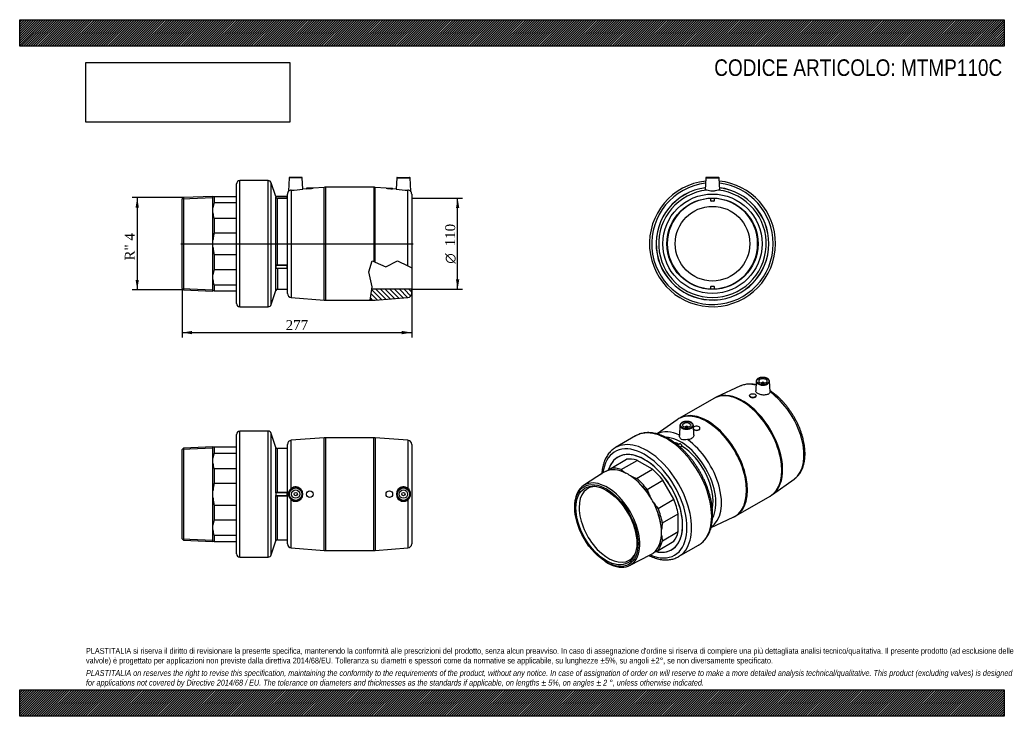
# Model space of a CAD drawing. Header units: millimetres. Extents: x 0 to 1188, y 0 to 840.
import ezdxf
from ezdxf.enums import TextEntityAlignment as Align
from ezdxf.lldxf.tags import DXFTag

# ---------------------------------------------------------------- set-up
doc = ezdxf.new("R2010")
doc.units = ezdxf.units.MM
doc.header["$LTSCALE"] = 4
for name, color, linetype in [('Default', 7, 'Continuous'), ('DV3_Default', 7, 'Continuous'), ('IOM110C', 7, 'Continuous'), ('MP110C', 7, 'Continuous'), ('PARTE_PE_110', 7, 'Continuous')]:
    doc.layers.add(name, color=color, linetype=linetype)
doc.styles.add('SEACAD_Solid_Edge_ANSI1_Symbols', font='semeca1.ttf')
doc.styles.add('SEACAD_Times_New_Roman', font='times.ttf')
tags = doc.linetypes.add('CENTER2', pattern=[28.575, 19.05, -3.175, 3.175, -3.175]).pattern_tags.tags
tags[10:11] = [DXFTag(74, 4), DXFTag(75, 0), DXFTag(340, '0'), DXFTag(46, 0.0), DXFTag(50, 0.0), DXFTag(44, 0.0), DXFTag(45, 0.0)]
tags[8:9] = [DXFTag(74, 4), DXFTag(75, 0), DXFTag(340, '0'), DXFTag(46, 0.0), DXFTag(50, 0.0), DXFTag(44, 0.0), DXFTag(45, 0.0)]
tags[6:7] = [DXFTag(74, 4), DXFTag(75, 0), DXFTag(340, '0'), DXFTag(46, 0.0), DXFTag(50, 0.0), DXFTag(44, 0.0), DXFTag(45, 0.0)]
tags[4:5] = [DXFTag(74, 4), DXFTag(75, 0), DXFTag(340, '0'), DXFTag(46, 0.0), DXFTag(50, 0.0), DXFTag(44, 0.0), DXFTag(45, 0.0)]
doc.dimstyles.new('ANSImm', dxfattribs={"dimtxt": 12, "dimasz": 12, "dimexe": 6, "dimexo": 0, "dimgap": 3, "dimtad": 1, "dimdec": 0, "dimdsep": 46, "dimtxsty": 'SEACAD_Times_New_Roman', "dimblk1": '_SE_FILLED', "dimblk2": '_SE_FILLED', "dimsah": 1, "dimcen": 6, "dimazin": 0, "dimtfac": 0.85, "dimtdec": 3, "dimtofl": 0, "dimtmove": 0, "dimatfit": 3, "dimfxl": 1, "dimarcsym": 0})
picture_1 = doc.add_image_def('image1.jpg', size_in_pixel=(4302, 1260))

# ---------------------------------------------------------------- blocks, each defined once
blk = doc.blocks.new('SE')
at = {"layer": 'IOM110C', "color": 7, "linetype": 'Continuous'}
for p, q in [((196, 322), (233, 323.6)), ((197.5, 323.5), (196, 321.9)), ((196, 213.9), (196, 321.9)), ((233, 325.1), (197.5, 323.5)), ((197.5, 323.5), (197.5, 212.3)), ((233, 324.9), (233, 325.1)), ((233.2, 324.9), (233, 324.9)), ((233, 311.1), (233, 324.9)), ((233.2, 311.1), (233.2, 324.9)), ((233.2, 324.9), (234.5, 324.9)), ((234.5, 324.9), (234.5, 317.5)), ((234.5, 324.9), (261.5, 324.9)), ((233, 305.3), (233, 311.1)), ((233, 311.1), (233.2, 311.1)), ((234.5, 317.5), (261.5, 317.5)), ((233.2, 305.3), (233, 305.3)), ((233, 272), (233, 305.3)), ((233.2, 272), (233.2, 305.3)), ((234.5, 298.9), (234.5, 281.1)), ((234.5, 298.9), (261.5, 298.9)), ((234.5, 281.1), (261.5, 281.1)), ((233, 263.8), (233, 272)), ((233, 272), (233.2, 272)), ((233.2, 263.8), (233, 263.8)), ((233, 230.5), (233, 263.8)), ((233.2, 230.5), (233.2, 263.8)), ((234.5, 254.7), (234.5, 236.9)), ((234.5, 254.7), (261.5, 254.7)), ((233, 224.7), (233, 230.5)), ((233, 230.5), (233.2, 230.5)), ((234.5, 236.9), (261.5, 236.9)), ((196, 213.9), (197.5, 212.3)), ((196, 213.8), (233, 212.2)), ((233.2, 224.7), (233, 224.7)), ((233, 210.9), (233, 224.7)), ((233.2, 210.9), (233.2, 224.7)), ((234.5, 218.3), (234.5, 210.9)), ((234.5, 218.3), (261.5, 218.3)), ((197.5, 212.3), (233, 210.8)), ((233, 210.9), (233, 210.8)), ((233, 210.9), (233.2, 210.9)), ((234.5, 210.9), (233.2, 210.9)), ((234.5, 210.9), (261.5, 210.9))]:
    blk.add_line(p, q, dxfattribs=at)
for centre, radius, start, end in [((264.6, 307.8), 31.6, 162.1383, 173.9715), ((264.6, 308.6), 31.7, 186.0313, 197.859), ((264.6, 227.2), 31.6, 162.1383, 173.9715), ((264.6, 228), 31.7, 186.0313, 197.859)]:
    blk.add_arc(centre, radius, start, end, dxfattribs=at)
for points, knots in [([(234.5, 281.1), (234.4, 280.3), (234.2, 279.6), (233.9, 278.1), (233.8, 277.3), (233.4, 275.1), (233.3, 273.5), (233.2, 272)], [0, 0, 0, 0, 0.25, 0.25, 0.5, 0.5, 1, 1, 1, 1]), ([(233.2, 263.8), (233.3, 262.3), (233.4, 260.7), (233.8, 258.5), (233.9, 257.7), (234.2, 256.2), (234.4, 255.5), (234.5, 254.7)], [0, 0, 0, 0, 0.5, 0.5, 0.75, 0.75, 1, 1, 1, 1])]:
    blk.add_open_spline(points, degree=3, knots=knots, dxfattribs=at)
at = {"layer": 'MP110C', "color": 7, "linetype": 'Continuous'}
for p, q in [((367.2, 335.8), (327.6, 332.8)), ((327.6, 274.7), (327.6, 332.8)), ((367.2, 200), (367.2, 335.8)), ((368.8, 335.9), (368.8, 199.9)), ((427.2, 335.9), (368.8, 335.9)), ((427.2, 199.9), (427.2, 335.9)), ((428.8, 335.8), (428.8, 200)), ((468.4, 332.8), (428.8, 335.8)), ((468.4, 332.8), (468.4, 274.7)), ((323, 208), (323, 327.8)), ((473, 327.8), (473, 208)), ((327.6, 203), (327.6, 261.1)), ((468.4, 261.1), (468.4, 203)), ((327.6, 203), (367.2, 200)), ((428.8, 200), (468.4, 203)), ((368.8, 199.9), (427.2, 199.9))]:
    blk.add_line(p, q, dxfattribs=at)
for centre, radius in [((333, 267.9), 8.02), ((333, 267.9), 7.52), ((463, 267.9), 8.02), ((463, 267.9), 7.52), ((333, 267.9), 5), ((333, 267.9), 2), ((350, 267.9), 4), ((446, 267.9), 4), ((463, 267.9), 5), ((463, 267.9), 2)]:
    blk.add_circle(centre, radius, dxfattribs=at)
for centre, radius, start, end in [((328, 327.8), 5, 94.4474, 180), ((368.8, 315.9), 20, 90, 94.4474), ((427.2, 315.9), 20, 85.5526, 90), ((468, 327.8), 5, 0, 85.5526), ((332.9, 267.9), 8.6, 127.7223, 232.2777), ((333, 267.9), 8.65, 231.8125, 128.1875), ((463.1, 267.9), 8.65, 51.8125, 308.1875), ((463.1, 267.9), 8.6, 307.7223, 52.2777), ((328, 208), 5, 180, 265.5526), ((468, 208), 5, 274.4474, 0), ((368.8, 219.9), 20, 265.5526, 270), ((427.2, 219.9), 20, 270, 274.4474)]:
    blk.add_arc(centre, radius, start, end, dxfattribs=at)
at = {"layer": 'PARTE_PE_110', "color": 7, "linetype": 'Continuous'}
for p, q in [((261.5, 195.9), (261.5, 339.9)), ((265.5, 191.9), (265.5, 343.9)), ((299.7, 343.9), (265.5, 343.9)), ((299.7, 191.9), (299.7, 343.9)), ((303.5, 194.6), (303.5, 341.2)), ((309.1, 324.3), (303.5, 341.2)), ((309.1, 269.5), (309.1, 324.3)), ((311, 270), (311, 322.9)), ((323, 322.9), (311, 322.9)), ((309.1, 211.5), (309.1, 266.4)), ((311, 270), (322.9, 270)), ((311, 269.9), (311, 270)), ((322.9, 269.9), (311, 269.9)), ((311, 265.9), (322.9, 265.9)), ((311, 265.8), (311, 265.9)), ((322.9, 265.8), (311, 265.8)), ((311, 212.9), (311, 265.8)), ((322.9, 269.9), (322.9, 270)), ((322.9, 265.9), (322.9, 269.9)), ((322.9, 265.8), (322.9, 265.9)), ((303.5, 194.6), (309.1, 211.5)), ((311, 212.9), (323, 212.9)), ((265.5, 191.9), (299.7, 191.9))]:
    blk.add_line(p, q, dxfattribs=at)
for centre, radius, start, end in [((265.5, 339.9), 4, 90, 180), ((299.7, 339.9), 4, 18.3496, 90), ((311, 324.9), 2, 198.3496, 270), ((314.5, 267.9), 5.55, 163.7952, 196.2048), ((314, 267.9), 5.05, 163.0069, 196.9931), ((322.9, 269.8), 0.2, 59.5241, 89.9694), ((322.9, 269.8), 0.1, 359.7704, 89.817), ((322.9, 266), 0.1, 270.1964, 0.2162), ((322.9, 266), 0.2, 270.0306, 300.1651), ((311, 210.9), 2, 90, 161.6504), ((265.5, 195.9), 4, 180, 270), ((299.7, 195.9), 4, 270, 341.6504)]:
    blk.add_arc(centre, radius, start, end, dxfattribs=at)
for centre, major_axis, start_param, end_param in [((309.2, 269.5), (-0.0943, 0.0333), 0.469082, 1.819377), ((309.2, 266.4), (-0.0943, -0.0333), 4.463808, 5.814103)]:
    blk.add_ellipse(centre, major_axis=major_axis, ratio=0.717921, start_param=start_param, end_param=end_param, dxfattribs=at)
for points, knots in [([(309.1, 269.5), (309.2, 269.6), (309.3, 269.7), (309.5, 269.9), (309.6, 269.9), (310, 270), (310.2, 270), (310.6, 270), (310.8, 270), (311, 270)], [0, 0, 0, 0, 0.25, 0.25, 0.5, 0.5, 0.75, 0.75, 1, 1, 1, 1]), ([(311, 265.8), (310.8, 265.8), (310.6, 265.8), (310.2, 265.8), (310, 265.8), (309.7, 265.9), (309.6, 265.9), (309.5, 266), (309.4, 266), (309.3, 266.1), (309.3, 266.1), (309.2, 266.2), (309.1, 266.3), (309.1, 266.4)], [0, 0, 0, 0, 0.25, 0.25, 0.5, 0.5, 0.625, 0.625, 0.75, 0.75, 0.875, 0.875, 1, 1, 1, 1]), ([(311, 269.9), (310.8, 269.9), (310.6, 269.9), (310.2, 269.9), (310, 269.9), (309.7, 269.8), (309.6, 269.8), (309.3, 269.6), (309.3, 269.5), (309.2, 269.4)], [0, 0, 0, 0, 0.25, 0.25, 0.5, 0.5, 0.75, 0.75, 1, 1, 1, 1]), ([(309.2, 266.4), (309.2, 266.4), (309.3, 266.3), (309.4, 266.2), (309.4, 266.1), (309.5, 266.1), (309.6, 266), (309.7, 266), (309.8, 266), (310, 265.9), (310.2, 265.9), (310.6, 265.9), (310.8, 265.9), (311, 265.9)], [0, 0, 0, 0, 0.125, 0.125, 0.25, 0.25, 0.375, 0.375, 0.5, 0.5, 0.75, 0.75, 1, 1, 1, 1])]:
    blk.add_open_spline(points, degree=3, knots=knots, dxfattribs=at)
blk = doc.blocks.new('SE1')
at = {"layer": 'IOM110C', "color": 7, "linetype": 'Continuous'}
for p, q in [((713.2, 298.8), (732.3, 309.9)), ((707.7, 295.7), (713.2, 298.8)), ((725.8, 297.6), (744.9, 308.6)), ((744.4, 286.9), (763.5, 297.9)), ((763.5, 297.9), (744.9, 308.6)), ((704.6, 294), (680.3, 278.2)), ((700, 291.2), (702.6, 292.8)), ((707.7, 295.7), (707.6, 295.6)), ((731.1, 293.3), (731.2, 293.4)), ((737.1, 290), (737, 289.9)), ((757, 273.5), (776.1, 284.6)), ((789.3, 261.8), (776.1, 284.6)), ((760.5, 265.1), (760.6, 265.2)), ((770.2, 250.7), (789.3, 261.8)), ((669.7, 251.2), (669.7, 250)), ((764.7, 258), (764.6, 257.9)), ((775.4, 233.2), (794.5, 244.2)), ((794.5, 222.7), (794.5, 244.2)), ((774.3, 225.2), (774.4, 225.2)), ((774.4, 218.5), (774.3, 218.4)), ((775.4, 211.7), (794.5, 222.7)), ((770.2, 200.1), (789.3, 211.1)), ((735.9, 182), (761.7, 195.1)), ((759.6, 194), (757, 192.5)), ((764.6, 196.9), (764.7, 197)), ((770.2, 200.1), (764.7, 197)), ((706.1, 186.9), (707.1, 186.3))]:
    blk.add_line(p, q, dxfattribs=at)
for centre, radius, start, end in [((756.3, 331.1), 45.3, 227.6755, 236.3826), ((768.7, 353.8), 71.2, 243.6638, 250.0823), ((826.8, 298.3), 74.1, 199.5176, 206.555), ((826.5, 298.8), 74.1, 213.4466, 220.4808), ((845.5, 220.7), 71.2, 169.9177, 176.3362), ((819.7, 221.3), 45.3, 183.6174, 192.3245)]:
    blk.add_arc(centre, radius, start, end, dxfattribs=at)
for centre, major_axis, start_param, end_param in [((754.2, 256.7), (32.3, -55.9), 0, 3.627778), ((754.2, 256.7), (-29.3, 50.7), 5.724729, 6.056243), ((734, 245.1), (-28.6, 49.5), 5.570255, 6.210717), ((734.1, 245.1), (-28.6, 49.5), 5.570255, 6.210717), ((735.1, 245.7), (-29.3, 50.7), 5.724729, 6.056243), ((754.2, 256.7), (-29.3, 50.7), 4.939331, 5.270845), ((708.9, 230.6), (-27.8, 48.2), 2.310522, 6.283185), ((735.1, 245.7), (-29.3, 50.7), 0.226942, 0.240822), ((734, 245.1), (28.6, -49.5), 3.069124, 3.172471), ((734, 245.1), (-28.6, 49.5), -0.857866, -0.71293), ((734, 245.1), (-28.6, 49.5), 4.784857, 5.425319), ((734.1, 245.1), (-28.6, 49.5), 4.784857, 5.425319), ((735.1, 245.7), (-29.3, 50.7), 4.939331, 5.270845), ((708.9, 230.6), (-27.8, 48.2), 0, 0.831071), ((710.3, 231.4), (25, -43.3), 2.765355, 6.283185), ((734, 245.1), (28.6, -49.5), 1.498328, 1.643265), ((754.2, 256.7), (29.3, -50.7), 1.01234, 1.343854), ((734, 245.1), (28.6, -49.5), 0.857866, 1.498328), ((734.1, 245.1), (28.6, -49.5), 0.857866, 1.498328), ((735.1, 245.7), (29.3, -50.7), 1.01234, 1.343854), ((734, 245.1), (28.6, -49.5), 0.072468, 0.71293), ((734.1, 245.1), (28.6, -49.5), 0.072468, 0.71293), ((734, 245.1), (28.6, -49.5), 0.71293, 0.857866), ((754.2, 256.7), (29.3, -50.7), 0.226942, 0.558456), ((735.1, 245.7), (29.3, -50.7), 0.226942, 0.558456), ((710.3, 231.4), (25, -43.3), 0, 0.376237), ((735.1, 245.7), (29.3, -50.7), -0.240822, -0.226942), ((734, 245.1), (-28.6, 49.5), 3.110715, 3.214061), ((754.2, 256.7), (32.3, -55.9), 5.799893, 6.283185)]:
    blk.add_ellipse(centre, major_axis=major_axis, ratio=0.57735, start_param=start_param, end_param=end_param, dxfattribs=at)
for major_axis in [(27, -46.8), (-26, 45)]:
    blk.add_ellipse((707.9, 230), major_axis=major_axis, ratio=0.57735, dxfattribs=at)
at = {"layer": 'MP110C', "color": 7, "linetype": 'Continuous'}
for p, q in [((888.7, 404), (888, 392.5)), ((905.3, 391.7), (904.7, 404)), ((869.9, 398.3), (840.4, 384.8)), ((894.7, 401.7), (894.7, 401.6)), ((898.7, 401.6), (898.7, 401.7)), ((837.4, 383.3), (796, 359.4)), ((880.7, 386.7), (880.7, 386.5)), ((888.7, 386.2), (888.7, 386.7)), ((793.2, 357.5), (769.2, 340.5)), ((796.7, 351), (796.1, 338.7)), ((802.7, 348.6), (802.7, 348.6)), ((806.7, 348.6), (806.7, 348.6)), ((813.4, 339.5), (812.8, 351)), ((820.8, 347.3), (820.8, 347.5)), ((908.3, 267.3), (934.6, 286.1)), ((864, 241.6), (905.4, 265.5)), ((834.3, 227.8), (861, 240))]:
    blk.add_line(p, q, dxfattribs=at)
for centre, radius, start, end in [((848.3, 365.7), 20.6, 112.2403, 121.9631), ((809.9, 334.9), 28.2, 119.5166, 126.5379), ((894.8, 285.1), 22.3, 298.1663, 307.0375), ((852.8, 259.7), 21.3, 292.6151, 301.9048)]:
    blk.add_arc(centre, radius, start, end, dxfattribs=at)
for centre, major_axis, start_param, end_param in [((896.7, 403.9), (8.02, 0), 3.110715, 6.283185), ((896.7, 403.9), (8.02, 0), 0, 0.030878), ((872.5, 325), (-34, 58.8), 3.196766, 6.227538), ((900.5, 341.2), (32.4, -56.2), 2.622831, 3.086568), ((896.7, 401.7), (-2, 0), 3.112863, 6.283185), ((896.7, 401.7), (-2, 0), 0, 0.02873), ((871.4, 324.4), (34, -58.9), 0, 3.141593), ((900.5, 341.2), (32.4, -56.2), 0.05707, 2.251138), ((829, 299.9), (34, -58.8), 0, 3.196618), ((830, 300.5), (-34, 58.9), 3.14159, 6.283185), ((830, 300.5), (-34, 58.9), 0, 0.000168), ((804.7, 350.8), (8.02, 0), 3.110715, 6.283185), ((804.7, 348.6), (2, 0), 0, 3.170323), ((804.7, 348.6), (2, 0), 6.254455, 6.283185), ((804.7, 350.8), (8.02, 0), 0, 0.030878), ((816.8, 347.5), (4, 0), 0, 2.870165), ((816.8, 347.5), (4, 0), 3.474776, 6.283185), ((800.9, 283.7), (32.4, -56.2), 2.461251, 3.108628), ((797.7, 281.8), (29.9, -51.9), 0.351153, 2.791849), ((800.9, 283.7), (32.4, -56.2), 0.034548, 2.251138), ((797.7, 281.8), (27.5, -47.6), -3.874843, -3.724407), ((797.7, 281.8), (27.5, -47.6), 0.580344, 2.321993), ((900.5, 341.2), (32.4, -56.2), 0.055025, 0.05707), ((829, 299.9), (34, -58.8), 6.22816, 6.283185)]:
    blk.add_ellipse(centre, major_axis=major_axis, ratio=0.57735, start_param=start_param, end_param=end_param, dxfattribs=at)
for centre, major_axis in [((896.7, 404.3), (-7.52, 0)), ((896.7, 404.3), (-5, 0)), ((884.7, 386.7), (-4, 0)), ((804.7, 351.2), (-7.52, 0)), ((804.7, 351.2), (5, 0))]:
    blk.add_ellipse(centre, major_axis=major_axis, ratio=0.57735, dxfattribs=at)
for points, knots in [([(904.7, 404.1), (904.6, 404.3), (904.6, 404.8), (904.3, 405.5), (903.7, 406.3), (902.9, 407), (902, 407.6), (900.9, 408.1), (899.6, 408.4), (898.3, 408.6), (896.9, 408.7), (895.6, 408.7), (894.2, 408.5), (892.9, 408.2), (891.8, 407.8), (890.7, 407.2), (889.9, 406.5), (889.2, 405.8), (888.8, 404.9), (888.7, 404.4), (888.7, 404.1)], [0, 0, 0, 0, 0.039822, 0.093541, 0.148078, 0.20387, 0.260546, 0.317552, 0.374516, 0.431382, 0.488175, 0.544951, 0.601764, 0.658666, 0.715724, 0.772992, 0.83047, 0.887912, 0.944695, 1, 1, 1, 1]), ([(888.4, 399.9), (887.8, 400), (886.1, 400.3), (883.6, 400.6), (880.9, 400.7), (878.3, 400.6), (875.7, 400.2), (873.3, 399.6), (871.3, 398.9), (870.3, 398.4), (869.9, 398.3)], [0.4329315, 0.4329315, 0.4329315, 0.4329315, 0.4914153, 0.5718988, 0.6517419, 0.7308216, 0.8090683, 0.8864847, 0.9631541, 1, 1, 1, 1]), ([(905.3, 391.1), (905.1, 390.1), (904.4, 389.2), (902.4, 388), (901.1, 387.6), (898, 387.3), (896.3, 387.4), (893.2, 388.1), (891.7, 388.6), (889.4, 390), (888.6, 390.7), (888.1, 391.9), (888, 392.2), (888, 392.6)], [0, 0, 0, 0, 0.125, 0.125, 0.25, 0.25, 0.375, 0.375, 0.5, 0.5, 0.625, 0.625, 0.681597, 0.681597, 0.681597, 0.681597]), ([(934.7, 286.2), (935, 286.4), (935.8, 286.9), (937.3, 288.2), (939, 290), (940.6, 291.9), (942, 294), (943.3, 296.3), (944.4, 298.8), (945.4, 301.4), (946.2, 304.2), (946.8, 307.1), (947.2, 310.1), (947.5, 313.3), (947.6, 316.5), (947.5, 319.9), (947.2, 323.3), (946.8, 326.7), (946.2, 330.2), (945.4, 333.8), (944.5, 337.4), (943.4, 341), (942.2, 344.5), (940.8, 348.1), (939.2, 351.6), (937.6, 355.1), (935.7, 358.6), (933.8, 362), (931.8, 365.3), (929.6, 368.5), (927.3, 371.6), (925, 374.7), (922.5, 377.6), (920, 380.3), (917.4, 383), (914.7, 385.5), (912, 387.8), (909.2, 390), (906.9, 391.6), (905.7, 392.4), (905.3, 392.6)], [0, 0, 0, 0, 0.008684, 0.0339628, 0.0593266, 0.0848492, 0.1105878, 0.1365773, 0.1628282, 0.1893283, 0.2160468, 0.2429419, 0.2699678, 0.2970811, 0.3242445, 0.3514289, 0.3786078, 0.405769, 0.4329055, 0.460014, 0.4870941, 0.5141472, 0.5411759, 0.5681837, 0.5951745, 0.6221526, 0.6491225, 0.6760888, 0.7030562, 0.7300279, 0.7570087, 0.784003, 0.8110158, 0.8380515, 0.8651145, 0.892209, 0.9193381, 0.9465044, 0.9737083, 0.9846134, 0.9846134, 0.9846134, 0.9846134]), ([(880.7, 386.5), (880.7, 386.5), (880.7, 386.5), (880.7, 386), (881.1, 385.4), (882.6, 384.6), (883.6, 384.3), (884.7, 384.2)], [0.7494186, 0.7494186, 0.7494186, 0.7494186, 0.75, 0.75, 0.875, 0.875, 1, 1, 1, 1]), ([(884.7, 384.2), (885.7, 384.2), (886.8, 384.3), (888.2, 385), (888.7, 385.6), (888.7, 386.2)], [0, 0, 0, 0, 0.125, 0.125, 0.2495261, 0.2495261, 0.2495261, 0.2495261]), ([(812.7, 351), (812.7, 351.3), (812.7, 351.7), (812.3, 352.5), (811.8, 353.2), (811, 353.9), (810, 354.5), (808.9, 355), (807.7, 355.3), (806.4, 355.6), (805, 355.7), (803.6, 355.6), (802.3, 355.4), (801, 355.1), (799.8, 354.7), (798.8, 354.1), (798, 353.5), (797.3, 352.7), (796.9, 351.9), (796.8, 351.3), (796.7, 351)], [0, 0, 0, 0, 0.039822, 0.093541, 0.148078, 0.20387, 0.260546, 0.317552, 0.374516, 0.431382, 0.488175, 0.544951, 0.601764, 0.658666, 0.715724, 0.772992, 0.83047, 0.887912, 0.944695, 1, 1, 1, 1]), ([(813, 346.2), (813.2, 345.9), (813.5, 345.6), (814.7, 344.9), (815.7, 344.7), (816.8, 344.7)], [0.8064982, 0.8064982, 0.8064982, 0.8064982, 0.875, 0.875, 1, 1, 1, 1]), ([(816.8, 344.7), (817.8, 344.7), (818.9, 345), (820.3, 346), (820.8, 346.7), (820.8, 347.3), (820.8, 347.3), (820.8, 347.3)], [0, 0, 0, 0, 0.125, 0.125, 0.25, 0.25, 0.2502605, 0.2502605, 0.2502605, 0.2502605]), ([(805.7, 333.6), (804.4, 333.5), (803.1, 333.3), (800.7, 333.3), (799.5, 333.4), (797.6, 334.5), (796.9, 335.4), (796.2, 337.2), (796, 338), (796.1, 338.7)], [0, 0, 0, 0, 0.25, 0.25, 0.5, 0.5, 0.75, 0.75, 0.954121, 0.954121, 0.954121, 0.954121]), ([(813.4, 339.5), (813.4, 338.8), (813.3, 338.1), (812.4, 336.4), (811.4, 335.4), (808.9, 334.1), (807.4, 333.7), (805.7, 333.6)], [0.6677086, 0.6677086, 0.6677086, 0.6677086, 0.75, 0.75, 0.875, 0.875, 1, 1, 1, 1])]:
    blk.add_open_spline(points, degree=3, knots=knots, dxfattribs=at)
blk.add_open_spline([(905.3, 391.7), (905.4, 391.5), (905.3, 391.3), (905.3, 391.1)], degree=3, dxfattribs=at)
at = {"layer": 'PARTE_PE_110', "color": 7, "linetype": 'Continuous'}
for p, q in [((743.2, 338.1), (719, 324.2)), ((796.6, 328.4), (794.1, 326.9)), ((796.8, 324.6), (799, 325.9)), ((799.1, 325.8), (796.9, 324.5)), ((795, 192.5), (819.2, 206.5))]:
    blk.add_line(p, q, dxfattribs=at)
for centre, major_axis, start_param, end_param in [((781.2, 272.3), (38, -65.8), 0, 3.141593), ((757, 258.3), (38, -65.8), 0, 3.141593), ((754.2, 256.7), (36, -62.4), 0, 3.797352), ((757, 258.3), (38, -65.8), 3.141593, 3.144241), ((797.6, 326.7), (1, -1.73), 0.831332, 3.141593), ((799.1, 325.9), (0.05, -0.0866), 3.972925, 5.459706), ((754.2, 256.7), (-32.3, 55.9), 0, 0.483216), ((754.2, 256.7), (-32.3, 55.9), 2.65807, 6.283185), ((754.2, 256.7), (36, -62.4), 5.627426, 6.283185), ((757, 258.3), (38, -65.8), 6.279088, 6.283185)]:
    blk.add_ellipse(centre, major_axis=major_axis, ratio=0.57735, start_param=start_param, end_param=end_param, dxfattribs=at)
for points, knots in [([(783.2, 334.6), (782.6, 334.9), (781.2, 335.7), (778.5, 337.1), (775.4, 338.4), (772.4, 339.6), (769.3, 340.5), (766.3, 341.2), (763.4, 341.7), (760.5, 342), (757.6, 342.1), (754.8, 341.9), (752.2, 341.5), (749.6, 340.9), (747.1, 340), (744.9, 339.1), (743.7, 338.4), (743.1, 338)], [0, 0, 0, 0, 0.03774, 0.10911, 0.180514, 0.251889, 0.323185, 0.39434, 0.465277, 0.535914, 0.606167, 0.675966, 0.745268, 0.814068, 0.882404, 0.950362, 1, 1, 1, 1]), ([(819.1, 206.5), (819.2, 206.5), (820, 206.9), (821.6, 208), (823.6, 209.6), (825.5, 211.4), (827.2, 213.3), (828.9, 215.5), (830.3, 217.8), (831.6, 220.3), (832.8, 223), (833.8, 225.8), (834.6, 228.8), (835.2, 231.9), (835.7, 235.2), (836, 238.5), (836.1, 242), (836.1, 245.5), (835.9, 249.2), (835.5, 252.9), (834.9, 256.6), (834.2, 260.4), (833.3, 264.3), (832.3, 268.1), (831.1, 272), (829.7, 275.9), (828.2, 279.7), (826.6, 283.5), (824.8, 287.3), (822.9, 291.1), (820.9, 294.8), (818.7, 298.4), (816.4, 302), (814.1, 305.4), (811.6, 308.8), (809, 312), (806.3, 315.1), (803.6, 318.1), (800.8, 321), (797.9, 323.7), (795, 326.3), (792, 328.6), (789, 330.8), (786, 332.9), (784.2, 333.9), (783.2, 334.6)], [0.000887, 0.000887, 0.000887, 0.000887, 0.0039507, 0.026748, 0.0495403, 0.0723735, 0.0952951, 0.1183429, 0.1415411, 0.1648997, 0.1884147, 0.2120712, 0.2358468, 0.2597158, 0.2836528, 0.3076347, 0.3316425, 0.355661, 0.3796768, 0.4036829, 0.4276755, 0.4516524, 0.4756129, 0.4995573, 0.5234868, 0.5474027, 0.571307, 0.5952017, 0.6190889, 0.642971, 0.6668502, 0.6907288, 0.714609, 0.7384926, 0.762382, 0.7862796, 0.8101877, 0.8341087, 0.8580447, 0.8819978, 0.9059697, 0.9299618, 0.9539747, 0.9780082, 1, 1, 1, 1]), ([(718.9, 324.1), (718.7, 324), (717.8, 323.5), (716.2, 322.3), (714.2, 320.7), (712.3, 318.9), (710.6, 316.8), (709, 314.6), (707.6, 312.3), (706.3, 309.7), (705.2, 307), (704.3, 304.2), (703.5, 301.1), (702.9, 298), (702.5, 295.1), (702.3, 293.3), (702.3, 292.6)], [0, 0, 0, 0, 0.0045754, 0.0216959, 0.0388186, 0.0559805, 0.0732157, 0.0905507, 0.1080013, 0.1255725, 0.1432593, 0.1610491, 0.1789242, 0.1968651, 0.214853, 0.2263506, 0.2263506, 0.2263506, 0.2263506]), ([(799, 325.9), (799, 325.9), (799, 325.9), (799, 325.9), (799, 325.9), (799, 325.9), (799, 325.9), (799, 325.9), (799, 326), (799, 326)], [0, 0, 0, 0, 0.1369811, 0.1369811, 0.1369811, 0.3509414, 0.3509414, 0.3509414, 0.5171848, 0.5171848, 0.5171848, 0.5171848]), ([(759.3, 193.8), (760.2, 193.4), (762.2, 192.5), (765.2, 191.3), (768.2, 190.3), (771.2, 189.5), (774.2, 189), (777.1, 188.7), (780, 188.6), (782.8, 188.7), (785.5, 189.1), (788.1, 189.6), (790.6, 190.4), (792.9, 191.4), (794.2, 192.1), (794.8, 192.4)], [0.7740368, 0.7740368, 0.7740368, 0.7740368, 0.7906283, 0.8087081, 0.8267711, 0.8448021, 0.8627825, 0.8806915, 0.8985078, 0.9162127, 0.9337934, 0.951246, 0.9685782, 0.9858088, 1, 1, 1, 1])]:
    blk.add_open_spline(points, degree=3, knots=knots, dxfattribs=at)
blk = doc.blocks.new('SE2')
at = {"layer": 'MP110C', "linetype": 'Continuous'}
h = blk.add_hatch(dxfattribs=at)
h.set_pattern_fill('LINE', scale=1.25984, angle=135, style=0)
edge = h.paths.add_edge_path()
edge.add_line((473, 510), (473, 514.9))
edge.add_line((473, 514.9), (424.9, 514.9))
edge.add_line((424.9, 514.9), (422.9, 501.9))
edge.add_line((422.9, 501.9), (427.2, 501.9))
edge.add_arc((427.2, 521.9), 20, 270, 274.4474)
edge.add_line((428.8, 501.9), (468.4, 505))
edge.add_arc((468, 510), 5, 274.4474, 360)
at = {"layer": 'DV3_Default', "color": 7, "linetype": 'CENTER2'}
blk.add_line((194.3, 569.9), (474.8, 569.9), dxfattribs=at)
at = {"layer": 'IOM110C', "color": 7, "linetype": 'Continuous'}
for p, q in [((197.5, 625.5), (196, 623.9)), ((196, 623.9), (233, 625.5)), ((196, 515.8), (196, 623.9)), ((233, 627), (197.5, 625.5)), ((197.5, 625.5), (197.5, 514.3)), ((233, 626.9), (233, 627)), ((233.2, 626.9), (233, 626.9)), ((233, 613.1), (233, 626.9)), ((233.2, 613.1), (233.2, 626.9)), ((233.2, 626.9), (234.5, 626.9)), ((234.5, 626.9), (234.5, 619.5)), ((234.5, 626.9), (261.5, 626.9)), ((234.5, 619.5), (261.5, 619.5)), ((233, 607.2), (233, 613.1)), ((233, 613.1), (233.2, 613.1)), ((233.2, 607.2), (233, 607.2)), ((233, 574), (233, 607.2)), ((233.2, 574), (233.2, 607.2)), ((234.5, 600.8), (234.5, 583)), ((234.5, 600.8), (261.5, 600.8)), ((234.5, 583), (261.5, 583)), ((233, 565.7), (233, 574)), ((233, 574), (233.2, 574)), ((233.2, 565.7), (233, 565.7)), ((233, 532.5), (233, 565.7)), ((233.2, 532.5), (233.2, 565.7)), ((234.5, 556.7), (234.5, 538.9)), ((234.5, 556.7), (261.5, 556.7)), ((234.5, 538.9), (261.5, 538.9)), ((233, 526.6), (233, 532.5)), ((233, 532.5), (233.2, 532.5)), ((233.2, 526.6), (233, 526.6)), ((233, 512.9), (233, 526.6)), ((233.2, 512.9), (233.2, 526.6)), ((196, 515.8), (197.5, 514.3)), ((196, 515.8), (233, 514.2)), ((197.5, 514.3), (233, 512.7)), ((233, 512.9), (233, 512.7)), ((233, 512.9), (233.2, 512.9)), ((234.5, 512.9), (233.2, 512.9)), ((234.5, 520.2), (234.5, 512.9)), ((234.5, 520.2), (261.5, 520.2)), ((234.5, 512.9), (261.5, 512.9))]:
    blk.add_line(p, q, dxfattribs=at)
for centre, radius, start, end in [((264.6, 609.8), 31.6, 162.1383, 173.9715), ((264.6, 610.6), 31.7, 186.0313, 197.859), ((264.6, 529.1), 31.6, 162.1383, 173.9715), ((264.6, 529.9), 31.7, 186.0313, 197.859)]:
    blk.add_arc(centre, radius, start, end, dxfattribs=at)
for points, knots in [([(234.5, 583), (234.4, 582.3), (234.2, 581.5), (233.9, 580), (233.8, 579.3), (233.4, 577), (233.3, 575.5), (233.2, 574)], [0, 0, 0, 0, 0.25, 0.25, 0.5, 0.5, 1, 1, 1, 1]), ([(233.2, 565.7), (233.3, 564.2), (233.4, 562.7), (233.8, 560.4), (233.9, 559.7), (234.2, 558.2), (234.4, 557.4), (234.5, 556.7)], [0, 0, 0, 0, 0.5, 0.5, 0.75, 0.75, 1, 1, 1, 1])]:
    blk.add_open_spline(points, degree=3, knots=knots, dxfattribs=at)
at = {"layer": 'MP110C', "color": 7, "linetype": 'Continuous'}
for p, q in [((325, 649.4), (324.3, 633.1)), ((341, 649.4), (325, 649.4)), ((340.5, 649.9), (325.5, 649.9)), ((341.6, 635.8), (341, 649.4)), ((455, 649.4), (454.4, 635.8)), ((455, 649.4), (471, 649.4)), ((455.5, 649.9), (470.5, 649.9)), ((471.8, 633.1), (471, 649.4)), ((323, 510), (323, 629.7)), ((327.6, 634.4), (327.6, 505)), ((346, 636.1), (341.6, 635.8)), ((354, 636.9), (346, 636.9)), ((346, 636.9), (346, 636.1)), ((367.2, 637.8), (354, 636.8)), ((354, 636.8), (354, 636.9)), ((367.2, 501.9), (367.2, 637.8)), ((368.8, 637.9), (368.8, 501.9)), ((427.2, 637.9), (368.8, 637.9)), ((427.2, 637.9), (427.2, 548.5)), ((428.8, 547.8), (428.8, 637.8)), ((442, 636.8), (428.8, 637.8)), ((442, 636.9), (450, 636.9)), ((442, 636.9), (442, 636.8)), ((450, 636.1), (450, 636.9)), ((454.4, 635.8), (450, 636.1)), ((468.4, 543.2), (468.4, 634.4)), ((473, 629.7), (473, 540.9)), ((421.3, 535.9), (425.4, 549.4)), ((425.4, 549.4), (427.2, 548.5)), ((427.2, 548.5), (428.8, 547.8)), ((428.8, 547.8), (441.9, 541.8)), ((441.9, 541.8), (455.8, 549.4)), ((455.8, 549.4), (468.4, 543.2)), ((425.4, 517.9), (421.3, 535.9)), ((468.4, 543.2), (473, 540.9)), ((473, 540.9), (473, 514.9)), ((422.9, 501.9), (425.4, 517.9)), ((473, 514.9), (424.9, 514.9)), ((473, 510), (473, 514.9)), ((327.6, 505), (367.2, 501.9)), ((368.8, 501.9), (422.9, 501.9)), ((422.9, 501.9), (427.2, 501.9)), ((428.8, 501.9), (468.4, 505))]:
    blk.add_line(p, q, dxfattribs=at)
for centre, radius, start, end in [((325.5, 649.4), 0.5, 90, 177.5), ((340.5, 649.4), 0.5, 2.5, 90), ((455.5, 649.4), 0.5, 90, 177.5), ((470.5, 649.4), 0.5, 2.5, 90), ((328, 629.7), 5, 138.2755, 180), ((327.5, 629.7), 4.69, 88.7691, 133.7447), ((327.9, 700.6), 66.2, 269.7966, 282.0009), ((344.8, 703.3), 67.1, 271.0218, 277.873), ((368.8, 617.9), 20, 90, 94.4474), ((427.2, 617.9), 20, 85.5526, 90), ((451.2, 703.4), 67.3, 262.1331, 268.9722), ((468.2, 700.6), 66.2, 257.9991, 270.2034), ((468.5, 629.7), 4.69, 46.2553, 91.2309), ((468, 629.7), 5, 0, 41.7242), ((328, 510), 5, 180, 265.5526), ((368.8, 521.9), 20, 265.5526, 270), ((427.2, 521.9), 20, 270, 274.4474), ((468, 510), 5, 274.4474, 0)]:
    blk.add_arc(centre, radius, start, end, dxfattribs=at)
at = {"layer": 'PARTE_PE_110', "color": 7, "linetype": 'Continuous'}
for p, q in [((261.5, 497.9), (261.5, 641.9)), ((265.5, 493.9), (265.5, 645.9)), ((299.7, 645.9), (265.5, 645.9)), ((299.7, 493.9), (299.7, 645.9)), ((303.5, 496.6), (303.5, 643.1)), ((308.9, 626.9), (303.5, 643.1)), ((322.9, 626.8), (309, 626.8)), ((309.1, 543), (309.1, 626.2)), ((311, 624.9), (322.9, 624.9)), ((311, 624.8), (311, 624.9)), ((322.9, 624.8), (311, 624.8)), ((311, 544.2), (311, 624.8)), ((322.9, 624.9), (322.9, 626.8)), ((322.9, 624.8), (322.9, 624.9)), ((309.1, 513.5), (309.1, 540.3)), ((309.4, 540.4), (322.9, 540.4)), ((311, 544.2), (322.9, 544.2)), ((311, 544.1), (311, 544.2)), ((322.9, 544.1), (311, 544.1)), ((311, 540.4), (311, 514.9)), ((322.9, 544.1), (322.9, 544.2)), ((322.9, 540.4), (322.9, 544.1)), ((303.5, 496.6), (309.1, 513.5)), ((311, 514.9), (323, 514.9)), ((265.5, 493.9), (299.7, 493.9))]:
    blk.add_line(p, q, dxfattribs=at)
for centre, radius, start, end in [((265.5, 641.9), 4, 90, 180), ((299.7, 641.9), 4, 18.3496, 90), ((510.7, 691.3), 211.8, 197.7174, 197.9114), ((309, 626.9), 0.1, 197.7173, 270.0145), ((311, 626.8), 1.99, 197.6286, 269.9869), ((311, 626.8), 1.88, 199.3036, 270.9154), ((322.9, 626.7), 0.1, 0, 90), ((323, 626.2), 1.42, 268.0294, 272.092), ((322.9, 544), 0.0968, 2.1013, 91.9529), ((322.9, 540.5), 0.1, 270, 0), ((311, 512.9), 2, 90, 161.6504), ((265.5, 497.9), 4, 180, 270), ((299.7, 497.9), 4, 270, 341.6504)]:
    blk.add_arc(centre, radius, start, end, dxfattribs=at)
for centre, major_axis, ratio, start_param, end_param in [((309.2, 626.2), (-0.0952, -0.0308), 0.65631, 0.011467, 1.361761), ((309.2, 543), (-0.097, 0.0243), 0.293583, 0.293832, 1.644127), ((309.2, 540.3), (-0.067, -0.0742), 0.949893, 3.901407, 5.251702)]:
    blk.add_ellipse(centre, major_axis=major_axis, ratio=ratio, start_param=start_param, end_param=end_param, dxfattribs=at)
for points, knots in [([(309, 626.8), (309, 626.8), (309, 626.8), (309, 626.8), (309.1, 626.6), (309.2, 626.2)], [0.4999677, 0.4999677, 0.4999677, 0.4999677, 0.5, 0.5, 1, 1, 1, 1]), ([(322.9, 624.9), (322.9, 624.9), (322.9, 624.9), (322.9, 624.9), (323, 624.9), (323, 624.9), (323, 624.9), (323, 624.9), (323, 624.9), (323, 624.9), (323, 624.9), (323, 624.9), (323, 624.9), (323, 624.9), (323, 624.9), (323, 624.9)], [0, 0, 0, 0, 0.136981, 0.136981, 0.136981, 0.350941, 0.350941, 0.350941, 0.566304, 0.566304, 0.566304, 0.782853, 0.782853, 0.782853, 1, 1, 1, 1]), ([(309.1, 540.3), (309.1, 540.4), (309, 540.5), (308.9, 540.9), (308.9, 541.1), (308.9, 541.8), (309, 542.5), (309.1, 543)], [0, 0, 0, 0, 0.25, 0.25, 0.5, 0.5, 1, 1, 1, 1]), ([(309.2, 543), (309.1, 542.5), (309, 541.9), (309, 540.9), (309.1, 540.5), (309.2, 540.4)], [0, 0, 0, 0, 0.5, 0.5, 1, 1, 1, 1]), ([(309.1, 543), (309.2, 543.4), (309.5, 543.7), (310.1, 544.1), (310.6, 544.2), (311, 544.2)], [0, 0, 0, 0, 0.5, 0.5, 1, 1, 1, 1]), ([(311, 544.1), (310.6, 544.1), (310.2, 544), (309.5, 543.7), (309.3, 543.4), (309.2, 543)], [0, 0, 0, 0, 0.5, 0.5, 1, 1, 1, 1])]:
    blk.add_open_spline(points, degree=3, knots=knots, dxfattribs=at)
for points in [[(309.7, 540.4), (309.4, 540.3), (309.2, 540.3), (309.1, 540.3)], [(309.2, 540.4), (309.3, 540.4), (309.3, 540.4), (309.4, 540.4)], [(323, 544.2), (323, 544.2), (323, 544.2), (322.9, 544.2)]]:
    blk.add_open_spline(points, degree=3, dxfattribs=at)
blk = doc.blocks.new('SE3')
at = {"layer": 'MP110C', "color": 7, "linetype": 'Continuous'}
for p, q in [((827.9, 649.4), (827.2, 634.6)), ((827.9, 649.4), (843.9, 649.4)), ((843.4, 649.9), (828.4, 649.9)), ((844.6, 634.6), (843.9, 649.4)), ((833.9, 621.6), (833.9, 624.8)), ((837.4, 621.1), (834.4, 621.1)), ((837.9, 624.8), (837.9, 621.6)), ((833.9, 514.9), (833.9, 518.1)), ((834.4, 518.6), (837.4, 518.6)), ((837.9, 518.1), (837.9, 514.9))]:
    blk.add_line(p, q, dxfattribs=at)
for radius in [59.9, 55]:
    blk.add_circle((835.9, 569.9), radius, dxfattribs=at)
for centre, radius, start, end in [((828.4, 649.4), 0.5, 90, 177.5), ((843.4, 649.4), 0.5, 2.5, 90), ((835.9, 569.9), 68, 97.2211, 0), ((835.9, 569.9), 67.9, 97.2298, 0), ((835.9, 569.9), 64.9, 96.0193, 83.9807), ((835.9, 569.9), 68, 0, 82.7789), ((835.9, 569.9), 67.9, 0, 82.7702), ((834.4, 621.6), 0.5, 180, 270), ((837.4, 621.6), 0.5, 270, 0), ((834.4, 518.1), 0.5, 90, 180), ((837.4, 518.1), 0.5, 0, 90)]:
    blk.add_arc(centre, radius, start, end, dxfattribs=at)
for points, knots in [([(829.1, 634.4), (828.1, 634.3), (827.4, 634.4), (827.2, 634.5), (827.2, 634.5), (827.2, 634.6)], [0, 0, 0, 0, 0.125, 0.125, 0.1495369, 0.1495369, 0.1495369, 0.1495369]), ([(842.7, 634.4), (841.9, 634.4), (840.8, 634.1), (838.5, 633.4), (837.2, 633), (834.5, 633.1), (833.3, 633.4), (831, 634.1), (829.9, 634.4), (829.1, 634.4)], [0, 0, 0, 0, 0.25, 0.25, 0.5, 0.5, 0.75, 0.75, 1, 1, 1, 1]), ([(844.6, 634.6), (844.6, 634.5), (844.5, 634.5), (844.3, 634.4), (843.7, 634.3), (842.7, 634.4)], [0.8503659, 0.8503659, 0.8503659, 0.8503659, 0.875, 0.875, 1, 1, 1, 1])]:
    blk.add_open_spline(points, degree=3, knots=knots, dxfattribs=at)
at = {"layer": 'PARTE_PE_110', "color": 7, "linetype": 'Continuous'}
blk.add_circle((835.9, 569.9), 45, dxfattribs=at)
for radius, start, end in [(76, 96.1894, 0), (73.3, 96.5172, 0), (76, 0, 83.8106), (73.3, 0, 83.4828), (54.5, 92.1031, 267.8969), (54.5, 0, 87.8969), (54.5, 272.1031, 0)]:
    blk.add_arc((835.9, 569.9), radius, start, end, dxfattribs=at)
blk = doc.blocks.new('GDimGGroup')
at = {"layer": 'Default', "linetype": 'Continuous'}
for points in [[(530.4, 612.9), (528.4, 624.9), (526.4, 612.9)], [(530.4, 526.9), (526.4, 526.9), (528.4, 514.9)]]:
    blk.add_hatch(color=7, dxfattribs=at).paths.add_polyline_path(points)
at = {"layer": 'Default', "color": 7, "linetype": 'Continuous'}
for p, q in [((473, 624.9), (534.4, 624.9)), ((528.4, 514.9), (528.4, 624.9)), ((473, 514.9), (534.4, 514.9))]:
    blk.add_line(p, q, dxfattribs=at)
for s, style, p in [('110', 'SEACAD_Times_New_Roman', (513.4, 566.6)), ('O', 'SEACAD_Solid_Edge_ANSI1_Symbols', (513.4, 545.8))]:
    blk.add_text(s, height=12, rotation=90, dxfattribs=dict(at, style=style)).set_placement(p, align=Align.TOP_LEFT)
blk = doc.blocks.new('DMBLK18')
at = {"layer": 'Default', "linetype": 'Continuous'}
for points in [[(208, 460.7), (208, 464.7), (196, 462.7)], [(461, 460.7), (473, 462.7), (461, 464.7)]]:
    blk.add_hatch(color=7, dxfattribs=at).paths.add_polyline_path(points)
at = {"layer": 'Default', "color": 7, "linetype": 'Continuous'}
for p, q in [((196, 515.8), (196, 456.7)), ((473, 514.9), (473, 456.7)), ((196, 462.7), (473, 462.7))]:
    blk.add_line(p, q, dxfattribs=at)
at = {"layer": 'Default', "color": 7, "linetype": 'Continuous', "style": 'SEACAD_Times_New_Roman'}
blk.add_text('277', height=12, dxfattribs=at).set_placement((320.9, 477.7), align=Align.TOP_LEFT)
blk = doc.blocks.new('_SE_FILLED')
at = {"color": 0}
blk.add_line((0, 0), (-1, 0), dxfattribs=at)
blk.add_solid([(0, 0), (-1, -0.1665), (-1, 0.1665), (0, 0)], dxfattribs=at)
blk = doc.blocks.new('GDimGGroup1')
at = {"layer": 'Default', "linetype": 'Continuous'}
for points in [[(139.8, 613.5), (143.8, 613.5), (141.8, 625.5)], [(139.8, 526.3), (141.8, 514.3), (143.8, 526.3)]]:
    blk.add_hatch(color=7, dxfattribs=at).paths.add_polyline_path(points)
at = {"layer": 'Default', "color": 7, "linetype": 'Continuous'}
for p, q in [((197.5, 625.5), (135.8, 625.5)), ((141.8, 625.5), (141.8, 514.3)), ((197.5, 514.3), (135.8, 514.3))]:
    blk.add_line(p, q, dxfattribs=at)
at = {"layer": 'Default', "color": 7, "linetype": 'Continuous', "style": 'SEACAD_Times_New_Roman'}
blk.add_text('R" 4', height=12, rotation=90, dxfattribs=at).set_placement((126.8, 549.6), align=Align.TOP_LEFT)

msp = doc.modelspace()

# ---------------------------------------------------------------- hatches: boundary and pattern name
at = {"layer": 'Default', "linetype": 'Continuous'}
h = msp.add_hatch(dxfattribs=at)
h.set_pattern_fill('LINE', scale=0.629921, angle=45, style=0)
h.paths.add_polyline_path([(1188, 808), (1188, 840), (0, 840), (0, 808)])
for points in [[(1188, 808), (1188, 840), (0, 840), (0, 808)], [(1188, 0), (1188, 32), (0, 32), (0, 0)]]:
    msp.add_hatch(color=7, dxfattribs=at).paths.add_polyline_path(points)
h = msp.add_hatch(dxfattribs=at)
h.set_pattern_fill('LINE', scale=0.629921, angle=45, style=0)
h.paths.add_polyline_path([(1188, 0), (1188, 32), (0, 32), (0, 0)])

# ---------------------------------------------------------------- linework, layer by layer
at = {"layer": 'Default', "color": 7, "linetype": 'Continuous'}
for p, q in [((0, 840), (1188, 840)), ((0, 808), (0, 840)), ((1188, 840), (1188, 808)), ((1188, 808), (0, 808)), ((0, 32), (1188, 32)), ((0, 0), (0, 32)), ((1188, 32), (1188, 0)), ((1188, 0), (0, 0))]:
    msp.add_line(p, q, dxfattribs=at)

# ---------------------------------------------------------------- block references
at = {"layer": 'Default'}
for name in ['SE2', 'SE3', 'GDimGGroup1', 'GDimGGroup', 'SE1', 'SE']:
    msp.add_blockref(name, (0, 0), dxfattribs=at)

# ---------------------------------------------------------------- texts
at = {"layer": 'Default', "attachment_point": 1}
for s, insert, char_height, width in [('{\\fArial Narrow|b0||i0||c0|p34;\\C7;\\H20.;\\W1.;CODICE ARTICOLO: MTMP110C}', (838, 792.2), 20, 348.909), ("{\\fArial Narrow|b0||i0||c0|p34;\\C7;\\H7.;\\W1.;PLASTITALIA si riserva il diritto di revisionare la presente specifica, mantenendo la conformità alle prescrizioni del prodotto, senza alcun preavviso. In caso di assegnazione d'ordine si riserva di compiere una più dettagliata analisi tecnico/qualitativa. Il presente prodotto (ad esclusione delle \\P}{\\fArial Narrow|b0||i0||c0|p34;\\C7;\\H7.;\\W1.;valvole) è progettato per applicazioni non previste dalla direttiva 2014/68/EU. Tolleranza su diametri e spessori come da normative se applicabile, su lunghezze ±5%, su angoli ±2°, se non diversamente specificato.\\P}{\\fArial Narrow|b0||i0||c0|p34;\\C7;\\H2.;\\W1.;   \\P}{\\fArial Narrow|b0||i1||c0|p34;\\C7;\\H7.;\\W1.;PLASTITALIA on reserves the right to revise this specification, maintaining the conformity to the requirements of the product, without any notice. In case of assignation of order on will reserve to make a more detailed analysis technical/qualitative. This product (excluding valves) is designed \\P}{\\fArial Narrow|b0||i1||c0|p34;\\C7;\\H7.;\\W1.;for applications not covered by Directive 2014/68 / EU. The tolerance on diameters and thicknesses as the standards if applicable, on lengths ± 5%, on angles ± 2 °, unless otherwise indicated.\\P}", (80, 82.4), 7, 1028)]:
    msp.add_mtext(s, dxfattribs=dict(at, insert=insert, char_height=char_height, width=width))

# ---------------------------------------------------------------- dimensions: what is measured, and where the dimension line sits
at = {"layer": 'Default', "color": 7, "linetype": 'Continuous'}
dim = msp.add_linear_dim(base=(196, 462.7), p1=(196, 515.8), p2=(473, 514.9), angle=359.8003, text='\\A1;<>', dimstyle='ANSImm', dxfattribs=at)
dim.commit()
dim.dimension.update_dxf_attribs({"geometry": 'DMBLK18', "text_midpoint": (334.5, 462.7), "dimtype": 161})

# ---------------------------------------------------------------- pictures from other files: only their frames are drawn
image = msp.add_image(picture_1, insert=(80, 716.4), size_in_units=(245.8, 72))
image.dxf.flags = 7

doc.saveas('drawing.dxf')
